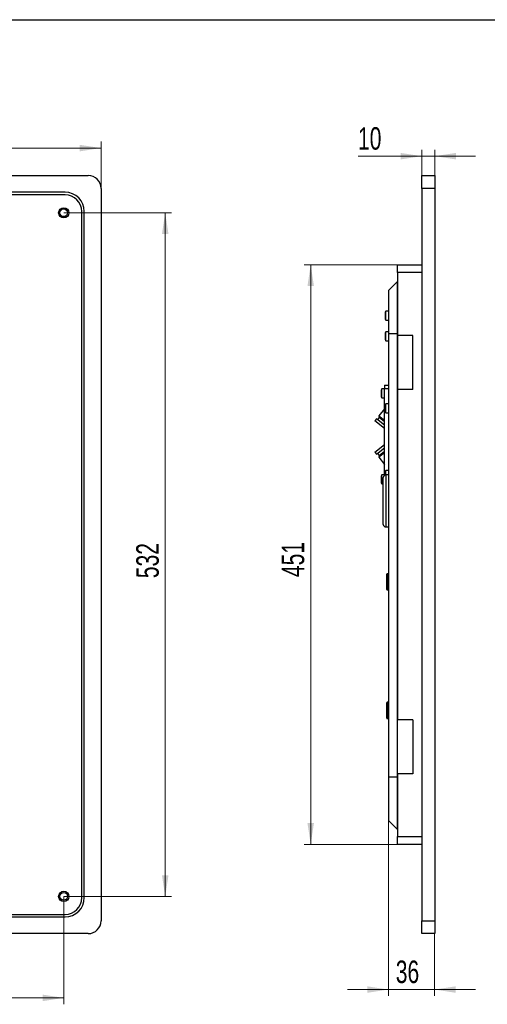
# Model space of a CAD drawing. Header units: millimetres. Extents: x 8 to 415, y 1 to 292.
# Tile 10 of 11: x 149 to 222, y 139 to 292. Entities that reach past the tile are written whole.
import ezdxf

# ---------------------------------------------------------------- set-up
doc = ezdxf.new("R2010")
doc.units = ezdxf.units.MM
doc.styles.add('SLDTEXTSTYLE1', font='TXT', dxfattribs={"width": 0.7})
doc.dimstyles.new('SLDDIMSTYLE0', dxfattribs={"dimtxt": 3.5, "dimasz": 3.302, "dimexe": 0, "dimexo": 0.0625, "dimgap": 0.875, "dimtad": 2, "dimlfac": 5, "dimrnd": 1e-09, "dimzin": 12, "dimdsep": 46, "dimtxsty": 'SLDTEXTSTYLE1', "dimsah": 1, "dimcen": 0.09, "dimadec": 0, "dimazin": 3, "dimtfac": 1, "dimtdec": 3, "dimtofl": 0, "dimtmove": 0, "dimatfit": 3, "dimfxl": 0, "dimfrac": 2, "dimtolj": 1, "dimtzin": 12, "dimarcsym": 0})
doc.dimstyles.new('SLDDIMSTYLE1', dxfattribs={"dimtxt": 3.5, "dimasz": 3.302, "dimexe": 0, "dimexo": 0.0625, "dimgap": 0.875, "dimtad": 2, "dimlfac": 5, "dimrnd": 1e-09, "dimzin": 12, "dimdsep": 46, "dimtxsty": 'SLDTEXTSTYLE1', "dimsah": 1, "dimcen": 0.09, "dimadec": 0, "dimazin": 3, "dimtfac": 1, "dimtdec": 3, "dimtmove": 0, "dimatfit": 0, "dimfxl": 0, "dimfrac": 2, "dimtolj": 1, "dimtzin": 12, "dimarcsym": 0})

# ---------------------------------------------------------------- blocks, each defined once
blk = doc.blocks.new('_D')
at = {"color": 7, "linetype": 'Continuous', "lineweight": 0}
for p, q in [((43.77, 265.74), (43.77, 273.02)), ((161.77, 265.74), (161.77, 273.02)), ((161.77, 272.02), (43.77, 272.02))]:
    blk.add_line(p, q, dxfattribs=at)
at = {"color": 7, "linetype": 'Continuous', "lineweight": 18}
for points in [[(43.77, 272.02), (47.07, 271.51), (47.07, 272.52)], [(161.77, 272.02), (158.47, 272.52), (158.47, 271.51)]]:
    blk.add_solid(points, dxfattribs=at)
at = {"color": 7, "linetype": 'Continuous', "lineweight": 18, "insert": (99.1, 276.53), "char_height": 3.5, "attachment_point": 1, "style": 'SLDTEXTSTYLE1'}
blk.add_mtext('590', dxfattribs=at)
blk = doc.blocks.new('_D_4')
at = {"color": 7, "linetype": 'Continuous', "lineweight": 0}
for p, q in [((155.97, 261.94), (172.77, 261.94)), ((171.77, 155.54), (171.77, 261.94)), ((155.97, 155.54), (172.77, 155.54))]:
    blk.add_line(p, q, dxfattribs=at)
at = {"color": 7, "linetype": 'Continuous', "lineweight": 18}
for points in [[(171.77, 261.94), (171.26, 258.64), (172.28, 258.64)], [(171.77, 155.54), (172.28, 158.84), (171.26, 158.84)]]:
    blk.add_solid(points, dxfattribs=at)
at = {"color": 7, "linetype": 'Continuous', "lineweight": 18, "insert": (167.26, 205.07), "char_height": 3.5, "attachment_point": 1, "rotation": 90, "style": 'SLDTEXTSTYLE1'}
blk.add_mtext('532', dxfattribs=at)
blk = doc.blocks.new('_D_5')
at = {"color": 7, "linetype": 'Continuous', "lineweight": 0}
for p, q in [((49.57, 155.54), (49.57, 138.74)), ((155.97, 155.54), (155.97, 138.74)), ((155.97, 139.74), (49.57, 139.74))]:
    blk.add_line(p, q, dxfattribs=at)
at = {"color": 7, "linetype": 'Continuous', "lineweight": 18}
for points in [[(49.57, 139.74), (52.87, 139.23), (52.87, 140.25)], [(155.97, 139.74), (152.67, 140.25), (152.67, 139.23)]]:
    blk.add_solid(points, dxfattribs=at)
at = {"color": 7, "linetype": 'Continuous', "lineweight": 18, "insert": (99.1, 144.25), "char_height": 3.5, "attachment_point": 1, "style": 'SLDTEXTSTYLE1'}
blk.add_mtext('532', dxfattribs=at)
blk = doc.blocks.new('_D_10')
at = {"color": 7, "linetype": 'Continuous', "lineweight": 0}
for p, q in [((207.92, 253.84), (193.42, 253.84)), ((194.42, 253.84), (194.42, 163.64)), ((207.92, 163.64), (193.42, 163.64))]:
    blk.add_line(p, q, dxfattribs=at)
at = {"color": 7, "linetype": 'Continuous', "lineweight": 18}
for points in [[(194.42, 253.84), (193.92, 250.54), (194.93, 250.54)], [(194.42, 163.64), (194.93, 166.94), (193.92, 166.94)]]:
    blk.add_solid(points, dxfattribs=at)
at = {"color": 7, "linetype": 'Continuous', "lineweight": 18, "insert": (189.91, 205.24), "char_height": 3.5, "attachment_point": 1, "rotation": 90, "style": 'SLDTEXTSTYLE1'}
blk.add_mtext('451', dxfattribs=at)
blk = doc.blocks.new('_D_11')
at = {"color": 7, "linetype": 'Continuous', "lineweight": 0}
for p, q in [((206.52, 167.35), (206.52, 140.04)), ((213.72, 149.74), (213.72, 140.04)), ((206.52, 141.04), (200.17, 141.04)), ((206.52, 141.04), (213.72, 141.04)), ((213.72, 141.04), (220.07, 141.04))]:
    blk.add_line(p, q, dxfattribs=at)
at = {"color": 7, "linetype": 'Continuous', "lineweight": 18}
for points in [[(206.52, 141.04), (203.22, 141.54), (203.22, 140.53)], [(213.72, 141.04), (217.02, 140.53), (217.02, 141.54)]]:
    blk.add_solid(points, dxfattribs=at)
at = {"color": 7, "linetype": 'Continuous', "lineweight": 18, "insert": (207.67, 145.55), "char_height": 3.5, "attachment_point": 1, "style": 'SLDTEXTSTYLE1'}
blk.add_mtext('36', dxfattribs=at)
blk = doc.blocks.new('_D_12')
at = {"color": 7, "linetype": 'Continuous', "lineweight": 0}
for p, q in [((211.72, 267.74), (211.72, 271.76)), ((213.74, 267.74), (213.74, 271.76)), ((211.72, 270.76), (201.79, 270.76)), ((211.72, 270.76), (213.74, 270.76)), ((213.74, 270.76), (220.09, 270.76))]:
    blk.add_line(p, q, dxfattribs=at)
at = {"color": 7, "linetype": 'Continuous', "lineweight": 18}
for points in [[(211.72, 270.76), (208.42, 271.26), (208.42, 270.25)], [(213.74, 270.76), (217.04, 270.25), (217.04, 271.26)]]:
    blk.add_solid(points, dxfattribs=at)
at = {"color": 7, "linetype": 'Continuous', "lineweight": 18, "insert": (201.79, 275.27), "char_height": 3.5, "attachment_point": 1, "style": 'SLDTEXTSTYLE1'}
blk.add_mtext('10', dxfattribs=at)

msp = doc.modelspace()

# ---------------------------------------------------------------- linework, layer by layer
at = {"color": 7, "linetype": 'Continuous', "lineweight": 25}
for p, q in [((20, 292), (415, 292)), ((45.7703, 267.7405), (159.7703, 267.7405)), ((211.7213, 267.7405), (213.7413, 267.7405)), ((211.7213, 265.7405), (211.7213, 267.7405)), ((213.7413, 267.7405), (213.7413, 265.7405)), ((156.1703, 265.1405), (49.3703, 265.1405)), ((161.7703, 265.7405), (161.7703, 151.7405)), ((213.7413, 265.7405), (211.7213, 265.7405)), ((211.7213, 265.7405), (211.7213, 151.7405)), ((213.7413, 265.7405), (213.7413, 151.7405)), ((156.1703, 264.7405), (49.3703, 264.7405)), ((158.7703, 155.3405), (158.7703, 262.1405)), ((159.1703, 155.3405), (159.1703, 262.1405)), ((207.9213, 252.6405), (207.9213, 253.8405)), ((207.9213, 253.8405), (211.7213, 253.8405)), ((207.9213, 252.6405), (207.9213, 242.8405)), ((211.7213, 252.6405), (207.9213, 252.6405)), ((207.8713, 251.1805), (206.5213, 249.8305)), ((206.5213, 249.8305), (206.5213, 243.0905)), ((207.9213, 251.1805), (207.8713, 251.1805)), ((207.8713, 251.1805), (207.8713, 243.0905)), ((205.9978, 246.1539), (206.0013, 246.1539)), ((205.9978, 246.1485), (206.0013, 246.1485)), ((206.0013, 245.7126), (205.9978, 245.7126)), ((206.0013, 245.7072), (205.9978, 245.7072)), ((205.9978, 245.6392), (206.0013, 245.6392)), ((206.0013, 246.4563), (206.0013, 246.3316)), ((206.0013, 246.3316), (206.0013, 245.4048)), ((206.5213, 246.6305), (206.1053, 246.6305)), ((206.1053, 245.2305), (206.1053, 246.6305)), ((206.1053, 245.2305), (206.5213, 245.2305)), ((206.0013, 243.028), (205.9978, 243.028)), ((206.0013, 243.0154), (205.9978, 243.0154)), ((205.9978, 242.9536), (206.0013, 242.9536)), ((206.0013, 242.5075), (205.9978, 242.5075)), ((205.9978, 242.4457), (206.0013, 242.4457)), ((205.9978, 242.4331), (206.0013, 242.4331)), ((206.0013, 243.2563), (206.0013, 243.1753)), ((206.0013, 243.1753), (206.0013, 242.2048)), ((206.5213, 243.4305), (206.1053, 243.4305)), ((206.1053, 242.0305), (206.1053, 243.4305)), ((206.5213, 243.0905), (206.5213, 174.0905)), ((207.8713, 243.0905), (206.5213, 243.0905)), ((207.8713, 243.0905), (207.8713, 174.0905)), ((207.9213, 243.0905), (207.8713, 243.0905)), ((210.3213, 242.8405), (207.9213, 242.8405)), ((207.9613, 242.8405), (207.9613, 234.4405)), ((210.3213, 234.4405), (210.3213, 242.8405)), ((206.1053, 242.0305), (206.5213, 242.0305)), ((205.9213, 234.5305), (205.5053, 234.5305)), ((205.5053, 233.1305), (205.5053, 234.5305)), ((205.9213, 235.1305), (206.5213, 235.1305)), ((205.9213, 235.1305), (205.9213, 234.5305)), ((206.5213, 234.5305), (205.9213, 234.5305)), ((205.9213, 221.087), (205.9213, 234.5305)), ((205.3978, 234.0397), (205.4013, 234.0397)), ((205.3978, 234.0237), (205.4013, 234.0237)), ((205.4013, 233.6373), (205.3978, 233.6373)), ((205.4013, 234.3563), (205.4013, 233.3048)), ((205.5053, 233.1305), (205.9213, 233.1305)), ((207.9213, 234.4405), (207.9213, 183.0405)), ((210.3213, 234.4405), (207.9213, 234.4405)), ((205.9213, 231.4361), (205.0479, 230.3431)), ((206.0013, 231.8407), (205.9978, 231.8407)), ((206.0013, 231.7985), (205.9978, 231.7985)), ((205.9978, 231.7511), (206.0013, 231.7511)), ((206.0013, 232.0563), (206.0013, 232.0162)), ((206.0013, 232.0162), (206.0013, 231.0048)), ((206.5213, 232.2305), (206.1053, 232.2305)), ((206.1053, 230.8305), (206.1053, 232.2305)), ((205.0793, 230.062), (204.8296, 229.7495)), ((205.0479, 230.3431), (205.0793, 230.062)), ((205.0479, 230.3431), (205.9213, 229.6453)), ((205.9213, 229.3893), (205.0793, 230.062)), ((206.0013, 231.31), (205.9978, 231.31)), ((205.9978, 231.2626), (206.0013, 231.2626)), ((205.9978, 231.2204), (206.0013, 231.2204)), ((206.1053, 230.8305), (206.5213, 230.8305)), ((204.6734, 229.8744), (204.4237, 229.5619)), ((205.9213, 228.3653), (204.4237, 229.5619)), ((205.9213, 228.8773), (204.6734, 229.8744)), ((204.4237, 224.6635), (205.9213, 225.8601)), ((204.6734, 224.351), (205.9213, 225.3481)), ((204.4237, 224.6635), (204.6734, 224.351)), ((204.8296, 224.4758), (205.0793, 224.1633)), ((205.9213, 224.5801), (205.0479, 223.8822)), ((205.0793, 224.1633), (205.0479, 223.8822)), ((205.0479, 223.8822), (205.9213, 222.7892)), ((205.0793, 224.1633), (205.9213, 224.8361)), ((205.4013, 220.9563), (205.4013, 219.9048)), ((205.9213, 221.1305), (205.5053, 221.1305)), ((205.5053, 219.7306), (205.5053, 221.1305)), ((205.7213, 217.1849), (205.7213, 220.7405)), ((205.9978, 221.3387), (206.0013, 221.3387)), ((206.0013, 221.6563), (206.0013, 221.1221)), ((206.5213, 221.8305), (206.1053, 221.8305)), ((206.1053, 221.1402), (206.1053, 221.8305)), ((206.5213, 221.1405), (206.1213, 221.1405)), ((206.1213, 221.1405), (206.1213, 217.1953)), ((205.3978, 220.613), (205.4013, 220.613)), ((205.3978, 220.6075), (205.4013, 220.6075)), ((205.3978, 220.6022), (205.4013, 220.6022)), ((205.4013, 220.2589), (205.3978, 220.2589)), ((205.4013, 220.2536), (205.3978, 220.2536)), ((205.5053, 219.7305), (205.7213, 219.7305)), ((205.7213, 213.4405), (205.7213, 217.1849)), ((206.1213, 217.1953), (206.1213, 213.0405)), ((206.1213, 213.0405), (206.5213, 213.0405)), ((206.2613, 203.2905), (206.2613, 205.6905)), ((206.4613, 205.7505), (206.3213, 205.7505)), ((206.3213, 203.2305), (206.3213, 205.7505)), ((206.4613, 203.2305), (206.4613, 205.7505)), ((206.3213, 203.2305), (206.4613, 203.2305)), ((206.2613, 183.2905), (206.2613, 185.6905)), ((206.4613, 185.7505), (206.3213, 185.7505)), ((206.3213, 183.2305), (206.3213, 185.7505)), ((206.4613, 183.2305), (206.4613, 185.7505)), ((206.3213, 183.2305), (206.4613, 183.2305)), ((210.3213, 183.0405), (207.9213, 183.0405)), ((207.9613, 174.6405), (207.9613, 183.0405)), ((210.3213, 183.0405), (210.3213, 174.6405)), ((207.8713, 174.0905), (206.5213, 174.0905)), ((206.5213, 174.0905), (206.5213, 167.3505)), ((207.8713, 174.0905), (207.8713, 166.0005)), ((207.9213, 174.0905), (207.8713, 174.0905)), ((207.9213, 174.6405), (207.9213, 164.8405)), ((210.3213, 174.6405), (207.9213, 174.6405)), ((207.8713, 166.0005), (206.5213, 167.3505)), ((207.9213, 166.0005), (207.8713, 166.0005)), ((207.9213, 164.8405), (211.7213, 164.8405)), ((207.9213, 163.6405), (207.9213, 164.8405)), ((211.7213, 163.6405), (207.9213, 163.6405)), ((49.3703, 152.7405), (156.1703, 152.7405)), ((49.3703, 152.3405), (156.1703, 152.3405)), ((211.7213, 151.7405), (213.7413, 151.7405)), ((211.7213, 149.7405), (211.7213, 151.7405)), ((213.7413, 151.7405), (213.7413, 149.7405)), ((159.7703, 149.7405), (45.7703, 149.7405)), ((213.7413, 149.7405), (211.7213, 149.7405))]:
    msp.add_line(p, q, dxfattribs=at)
for centre, radius in [((155.9703, 261.9405), 0.8), ((155.9703, 261.9405), 0.8), ((155.9703, 261.9405), 0.6), ((155.9703, 155.5405), 0.8), ((155.9703, 155.5405), 0.8), ((155.9703, 155.5405), 0.6)]:
    msp.add_circle(centre, radius, dxfattribs=at)
for centre, radius, start, end in [((159.7703, 265.7405), 2, 0, 90), ((156.1703, 262.1405), 3, 0, 90), ((156.1703, 262.1405), 2.6, 0, 90), ((207.0799, 245.9305), 1.2, 144.314665, 154.01379), ((207.0799, 245.9305), 1.2, 205.98621, 215.685335), ((207.0799, 242.7305), 1.2, 144.314665, 154.01379), ((207.0799, 242.7305), 1.2, 205.98621, 215.685335), ((206.4799, 233.8305), 1.2, 144.314665, 154.01379), ((206.4799, 233.8305), 1.2, 205.98621, 215.685335), ((207.0799, 231.5305), 1.2, 144.314665, 154.01379), ((207.0799, 231.5305), 1.2, 205.98621, 215.685335), ((206.4799, 220.4305), 1.2, 144.314665, 154.01379), ((206.1213, 220.7405), 0.4, 90, 180), ((207.0799, 221.1305), 1.2, 144.314665, 154.01379), ((206.4799, 220.4305), 1.2, 205.98621, 215.685335), ((206.1213, 213.4405), 0.4, 180, 270), ((206.3213, 205.6905), 0.06, 90, 180), ((206.4613, 205.6905), 0.06, 0, 90), ((206.3213, 203.2905), 0.06, 180, 270), ((206.4613, 203.2905), 0.06, 270, 0), ((206.3213, 185.6905), 0.06, 90, 180), ((206.4613, 185.6905), 0.06, 0, 90), ((206.3213, 183.2905), 0.06, 180, 270), ((206.4613, 183.2905), 0.06, 270, 0), ((156.1703, 155.3405), 3, 270, 0), ((156.1703, 155.3405), 2.6, 270, 0), ((159.7703, 151.7405), 2, 270, 0)]:
    msp.add_arc(centre, radius, start, end, dxfattribs=at)

# ---------------------------------------------------------------- dimensions: what is measured, and where the dimension line sits
at = {"color": 7, "linetype": 'Continuous', "lineweight": 18}
for base, p1, p2, dimstyle, picture, middle in [((43.7703, 272.0164), (161.7703, 265.7405), (43.7703, 265.7405), 'SLDDIMSTYLE0', '_D', (102.7703, 272.0164)), ((213.7213, 141.0352), (206.5213, 167.3505), (213.7213, 149.7405), 'SLDDIMSTYLE1', '_D_11', (210.1213, 141.0352)), ((49.5703, 139.7405), (155.9703, 155.5405), (49.5703, 155.5405), 'SLDDIMSTYLE0', '_D_5', (102.7703, 139.7405))]:
    dim = msp.add_linear_dim(base=base, p1=p1, p2=p2, dimstyle=dimstyle, dxfattribs=at)
    dim.commit()
    dim.dimension.update_dxf_attribs({"geometry": picture, "text_midpoint": middle, "dimtype": 160})
dim = msp.add_linear_dim(base=(213.7413, 270.757), p1=(211.7213, 267.7405), p2=(213.7413, 267.7405), text='10', dimstyle='SLDDIMSTYLE1', dxfattribs=at)
dim.commit()
dim.dimension.update_dxf_attribs({"geometry": '_D_12', "text_midpoint": (203.8923, 270.757), "dimtype": 160})
for base, p1, p2, picture, middle in [((171.7703, 261.9405), (155.9703, 155.5405), (155.9703, 261.9405), '_D_4', (171.7703, 208.7405)), ((194.4237, 163.6405), (207.9213, 253.8405), (207.9213, 163.6405), '_D_10', (194.4237, 208.7405))]:
    dim = msp.add_linear_dim(base=base, p1=p1, p2=p2, angle=90, dimstyle='SLDDIMSTYLE0', dxfattribs=at)
    dim.commit()
    dim.dimension.update_dxf_attribs({"geometry": picture, "text_midpoint": middle, "dimtype": 160})

doc.saveas('drawing.dxf')
